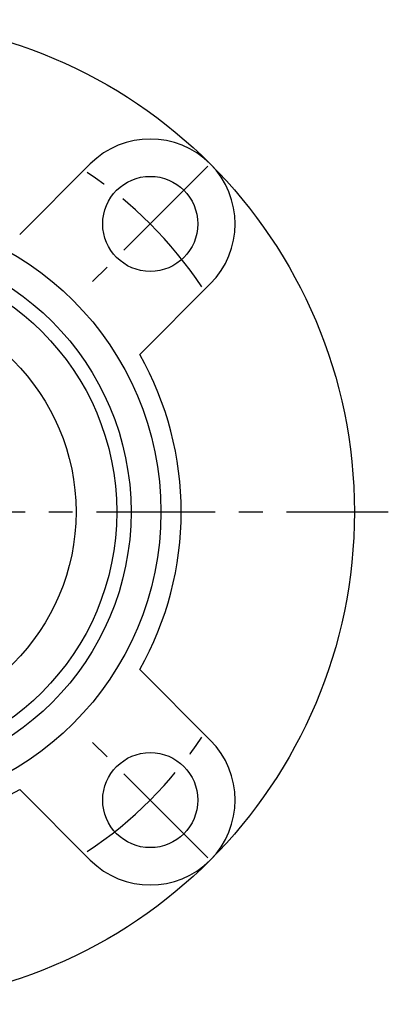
# Model space of a CAD drawing. Extents: x -78 to 172, y -78 to 172.
# Tile 6 of 8: x 23 to 78, y -73 to 72. Entities that reach past the tile are written whole.
import ezdxf

# ---------------------------------------------------------------- set-up
doc = ezdxf.new("R2010")
doc.units = 0
doc.header["$LTSCALE"] = 14
doc.linetypes.add('CENTER', pattern=[2, 1.25, -0.25, 0.25, -0.25])
doc.layers.get('0').update_dxf_attribs({"linetype": 'CONTINUOUS'})
doc.layers.add('CENTER', color=1, linetype='CENTER')

msp = doc.modelspace()

# ---------------------------------------------------------------- linework, layer by layer
for p, q in [((33.59, 51.27), (23.2, 40.88)), ((51.27, 33.59), (40.88, 23.2)), ((51.27, -33.59), (40.88, -23.2)), ((33.59, -51.27), (23.2, -40.88))]:
    msp.add_line(p, q)
for centre, radius in [((0, 0), 72.5), ((42.43, 42.43), 7), ((0, 0), 44), ((0, 0), 39.61), ((0, 0), 37.5), ((0, 0), 31.5), ((42.43, -42.43), 7)]:
    msp.add_circle(centre, radius)
for centre, radius, start, end in [((42.43, 42.43), 12.5, 315, 135), ((0, 0), 47, 330.4239, 29.5761), ((42.43, -42.43), 12.5, 225, 45), ((0, 0), 47, 240.4239, 299.5761)]:
    msp.add_arc(centre, radius, start, end)
at = {"layer": 'CENTER'}
for p, q in [((50.91, 50.91), (33.94, 33.94)), ((-77.5, 0), (77.5, 0)), ((50.91, -50.91), (33.94, -33.94))]:
    msp.add_line(p, q, dxfattribs=at)
for start, end in [(33.5217, 56.4783), (303.5217, 326.4783)]:
    msp.add_arc((0, 0), 60, start, end, dxfattribs=at)

doc.saveas('drawing.dxf')
